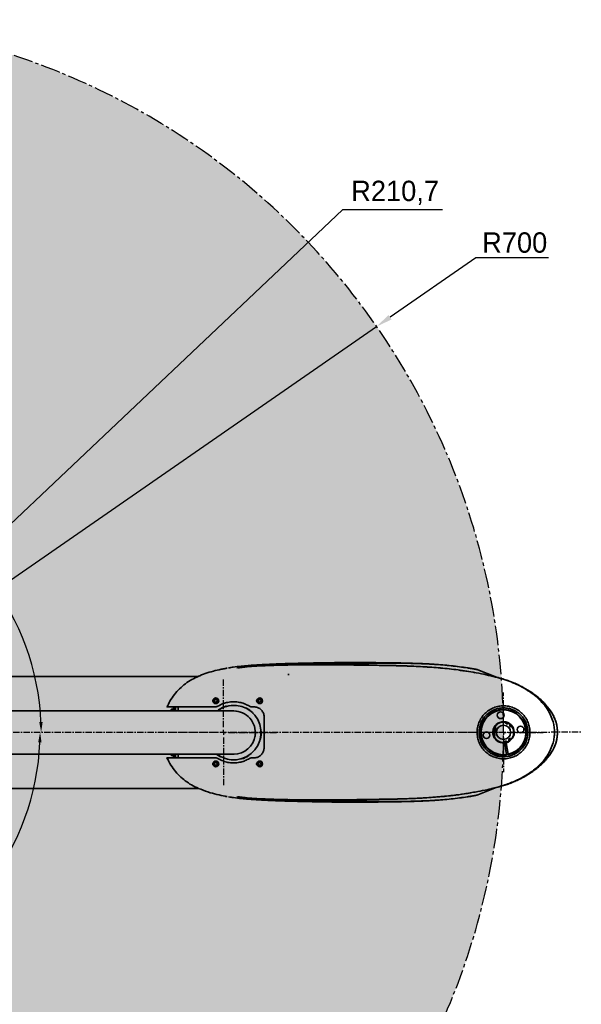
# Model space of a CAD drawing. Header units: millimetres. Extents: x -16 to 4241, y 0 to 4344.
# Tile 12 of 23: x 1667 to 2219, y 1539 to 2506. Entities that reach past the tile are written whole.
import ezdxf

# ---------------------------------------------------------------- set-up
doc = ezdxf.new("R2010")
doc.units = ezdxf.units.MM
doc.header["$PDSIZE"] = -1
doc.linetypes.add('CENTER', pattern=[10.16, 6.35, -1.27, 1.27, -1.27])
doc.linetypes.add('CENTER2', pattern=[28.575, 19.05, -3.175, 3.175, -3.175])
doc.layers.add('中心线层', color=4, linetype='CENTER')
doc.dimstyles.new('1比1', dxfattribs={"dimscale": 8, "dimtxt": 2.5, "dimasz": 2, "dimexe": 1.5, "dimexo": 0.625, "dimtad": 1, "dimtoh": 1, "dimdec": 1, "dimtxsty": 'Standard', "dimcen": 2.5, "dimclrd": 1, "dimclre": 1, "dimadec": 0, "dimazin": 0, "dimtfac": 1, "dimtdec": 1, "dimtmove": 0, "dimatfit": 3, "dimfxl": 1, "dimarcsym": 0})
doc.dimstyles.new('1比2 放大', dxfattribs={"dimscale": 5, "dimtxt": 2.5, "dimasz": 2, "dimexe": 1.5, "dimexo": 0.625, "dimtad": 1, "dimtoh": 1, "dimdec": 1, "dimlfac": 0.5, "dimtxsty": 'Standard', "dimcen": 2.5, "dimclrd": 1, "dimclre": 1, "dimadec": 0, "dimazin": 0, "dimtfac": 1, "dimtdec": 1, "dimtmove": 0, "dimatfit": 3, "dimfxl": 1, "dimarcsym": 0})

# ---------------------------------------------------------------- blocks, each defined once
blk = doc.blocks.new('SW_CENTERMARKSYMBOL_1')
at = {"layer": '中心线层', "color": 0}
for p, q in [((0, 5), (0, 52.5)), ((-5, 0), (-52.5, 0)), ((0, 0), (-2.5, 0)), ((0, 0), (0, 2.5)), ((0, 0), (0, -2.5)), ((0, 0), (2.5, 0)), ((5, 0), (52.5, 0)), ((0, -5), (0, -52.5))]:
    blk.add_line(p, q, dxfattribs=at)
blk = doc.blocks.new('SW_CENTERMARKSYMBOL_2')
at = {"layer": '中心线层', "color": 0}
for p, q in [((0, 5), (0, 39)), ((-5, 0), (-39, 0)), ((0, 0), (-2.5, 0)), ((0, 0), (0, 2.5)), ((0, 0), (0, -2.5)), ((0, 0), (2.5, 0)), ((5, 0), (39, 0)), ((0, -5), (0, -39))]:
    blk.add_line(p, q, dxfattribs=at)
blk = doc.blocks.new('*D145')
at = {"color": 1, "lineweight": -2, "transparency": 16777216}
blk.add_arc((1442.47, 1805.95), 137.56, 4.19238, 110.83394, dxfattribs=at)
at = {"color": 1, "transparency": 16777216}
for points in [[(1394.19, 1932.98), (1392.89, 1936.05), (1384.33, 1930.62)], [(1581.32, 1816.07), (1577.99, 1815.95), (1580.03, 1806.02)]]:
    blk.add_solid(points, dxfattribs=at)
at = {"layer": 'Defpoints', "color": 0, "transparency": 16777216}
for p in [(1262.85, 2191.14), (1550.34, 1891.31), (1442.46, 1805.96), (1447.46, 1805.96), (2218.83, 1806.31)]:
    blk.add_point(p, dxfattribs=at)
at = {"color": 0, "transparency": 16777216, "insert": (1521.38, 1929.9), "char_height": 12.5, "attachment_point": 5, "rotation": 327.51316}
blk.add_mtext('115°', dxfattribs=at)
blk = doc.blocks.new('*D146')
at = {"color": 1, "lineweight": -2, "transparency": 16777216}
blk.add_arc((1442.46, 1805.95), 136.53, 249.1974, 355.82893, dxfattribs=at)
at = {"color": 1, "transparency": 16777216}
for points in [[(1576.97, 1796.08), (1580.3, 1795.96), (1579, 1806.02)], [(1393.32, 1676.78), (1394.62, 1679.86), (1384.76, 1682.21)]]:
    blk.add_solid(points, dxfattribs=at)
at = {"layer": 'Defpoints', "color": 0, "transparency": 16777216}
for p in [(1442.46, 1805.96), (1447.46, 1805.96), (2218.83, 1806.31), (1473.97, 1673.1), (1262.85, 1420.77)]:
    blk.add_point(p, dxfattribs=at)
at = {"color": 0, "transparency": 16777216, "insert": (1510.81, 1698.72), "char_height": 12.5, "attachment_point": 5, "rotation": 32.51316}
blk.add_mtext('115°', dxfattribs=at)
blk = doc.blocks.new('*D147')
at = {"color": 1, "lineweight": -2, "transparency": 16777216}
blk.add_arc((1442.47, 1805.95), 245.99, 2.35564, 142.67068, dxfattribs=at)
at = {"color": 1, "transparency": 16777216}
for points in [[(1248.21, 1954.14), (1245.52, 1956.11), (1240.96, 1947.05)], [(1689.92, 1816.1), (1686.59, 1816.03), (1688.46, 1806.07)]]:
    blk.add_solid(points, dxfattribs=at)
at = {"layer": 'Defpoints', "color": 0, "transparency": 16777216}
for p in [(1094.32, 2049.73), (1605.95, 1989.77), (1442.46, 1805.96), (1447.46, 1805.96), (2218.83, 1806.31)]:
    blk.add_point(p, dxfattribs=at)
at = {"color": 0, "transparency": 16777216, "insert": (1519.2, 2049.52), "char_height": 12.5, "attachment_point": 5, "rotation": 342.51316}
blk.add_mtext('145°', dxfattribs=at)
blk = doc.blocks.new('*D148')
at = {"color": 1, "lineweight": -2, "transparency": 16777216}
blk.add_arc((1442.46, 1805.95), 244.96, 217.33919, 357.68713, dxfattribs=at)
at = {"color": 1, "transparency": 16777216}
for points in [[(1685.55, 1796.1), (1688.88, 1796.03), (1687.42, 1806.07)], [(1246.36, 1656.4), (1249.05, 1658.36), (1241.8, 1665.45)]]:
    blk.add_solid(points, dxfattribs=at)
at = {"layer": 'Defpoints', "color": 0, "transparency": 16777216}
for p in [(1442.46, 1805.96), (1447.46, 1805.96), (2218.83, 1806.31), (1094.32, 1562.19), (1414.06, 1562.65)]:
    blk.add_point(p, dxfattribs=at)
at = {"color": 0, "transparency": 16777216, "insert": (1513.35, 1581.29), "char_height": 12.5, "attachment_point": 5, "rotation": 17.51316}
blk.add_mtext('145°', dxfattribs=at)
blk = doc.blocks.new('*D149')
at = {"color": 1, "lineweight": -2, "transparency": 16777216}
for p, q in [((2115.12, 2271.94), (2031.03, 2213.69)), ((2186.78, 2271.94), (2115.12, 2271.94)), ((1442.46, 1805.96), (2017.88, 2204.58))]:
    blk.add_line(p, q, dxfattribs=at)
at = {"color": 1, "transparency": 16777216}
blk.add_solid([(2029.51, 2215.88), (2032.55, 2211.5), (2017.88, 2204.58)], dxfattribs=at)
at = {"layer": 'Defpoints', "color": 0, "transparency": 16777216}
for p in [(2017.88, 2204.58), (1442.46, 1805.96)]:
    blk.add_point(p, dxfattribs=at)
at = {"color": 0, "transparency": 16777216, "insert": (2153.45, 2286.94), "char_height": 20, "attachment_point": 5}
blk.add_mtext('R700', dxfattribs=at)
blk = doc.blocks.new('*D150')
at = {"color": 1, "lineweight": -2, "transparency": 16777216}
for p, q in [((1984.35, 2319.28), (1607.05, 1961.87)), ((2082.68, 2319.28), (1984.35, 2319.28)), ((1442.46, 1805.96), (1595.44, 1950.87))]:
    blk.add_line(p, q, dxfattribs=at)
at = {"color": 1, "transparency": 16777216}
blk.add_solid([(1605.22, 1963.81), (1608.89, 1959.93), (1595.44, 1950.87)], dxfattribs=at)
at = {"layer": 'Defpoints', "color": 0, "transparency": 16777216}
for p in [(1595.44, 1950.87), (1442.46, 1805.96)]:
    blk.add_point(p, dxfattribs=at)
at = {"color": 0, "transparency": 16777216, "insert": (2036.01, 2335.94), "char_height": 20, "attachment_point": 5}
blk.add_mtext('R210,7', dxfattribs=at)

msp = doc.modelspace()

# ---------------------------------------------------------------- hatches: boundary and pattern name
at = {"transparency": 33554457}
h = msp.add_hatch(color=7, dxfattribs=at)
h.dxf.hatch_style = 1
h.paths.add_polyline_path([(869.06, 2207.46, 0.45272), (967.04, 1805.96, 0.45272), (869.06, 1404.45, 3.171595)])
h.paths.add_polyline_path([(1263.04, 1695.46, -0.193432), (1162.56, 1805.71, -0.193443), (1262.85, 1916.14, -3.536698)], flags=16)

# ---------------------------------------------------------------- linework, layer by layer
at = {"color": 7, "linetype": 'Continuous', "lineweight": 35}
for p, q in [((1984.79, 1873.42), (1985.25, 1873.41)), ((1985.45, 1873.41), (1984.99, 1873.42)), ((2040.11, 1871.34), (2040.74, 1871.29)), ((2112.86, 1868.33), (2112.42, 1868.41)), ((2135.41, 1860.15), (2117.19, 1867.41)), ((1377.96, 1860.96), (1842.85, 1860.96)), ((1931.37, 1862.28), (1931.37, 1863.31)), ((2132.41, 1860.89), (2132.65, 1860.85)), ((1858.68, 1837.34), (1859.7, 1838.35)), ((1859.7, 1838.35), (1861.09, 1837.97)), ((1861.09, 1837.97), (1861.46, 1836.57)), ((1901.63, 1836.8), (1902.22, 1838.12)), ((1902.22, 1838.12), (1903.65, 1838.28)), ((1903.65, 1838.28), (1904.5, 1837.11)), ((1812.7, 1832.39), (1814.11, 1835.03)), ((1816.51, 1828.69), (1816.21, 1828.4)), ((1819.22, 1828.71), (1816.53, 1828.71)), ((1818.26, 1828.71), (1818.26, 1830.71)), ((1818.44, 1830.71), (1818.28, 1830.71)), ((1818.46, 1830.96), (1818.44, 1830.71)), ((1818.99, 1828.71), (1818.99, 1829.96)), ((1819.67, 1828.71), (1819.22, 1828.71)), ((1820.38, 1829.96), (1820.38, 1826.96)), ((1822.87, 1829.96), (1822.87, 1826.96)), ((1859.44, 1830.96), (1840.95, 1830.96)), ((1859.04, 1835.94), (1858.68, 1837.34)), ((1860.43, 1835.56), (1859.04, 1835.94)), ((1861.46, 1836.57), (1860.43, 1835.56)), ((1862.76, 1827.99), (1863.16, 1828.54)), ((1869.84, 1831.58), (1870.52, 1831.51)), ((1889.46, 1829.66), (1890.14, 1829.6)), ((1897.46, 1830.96), (1895.49, 1830.96)), ((1902.48, 1835.64), (1901.63, 1836.8)), ((1903.92, 1835.79), (1902.48, 1835.64)), ((1904.5, 1837.11), (1903.92, 1835.79)), ((1816.15, 1827.07), (1816.28, 1827.31)), ((1816.29, 1827.07), (1816.15, 1827.07)), ((1816.28, 1827.31), (1816.3, 1826.96)), ((1880.15, 1826.7), (1877.56, 1826.96)), ((1896.11, 1825.33), (1896.39, 1824.71)), ((1907.46, 1805.96), (1907.46, 1820.96)), ((1903.83, 1799.46), (1903.44, 1798.91)), ((1904.26, 1807.38), (1904.54, 1806.76)), ((1907.46, 1790.96), (1907.46, 1805.96)), ((1907.46, 1805.96), (1907.46, 1805.96)), ((2132.48, 1806.51), (2134.28, 1806.41)), ((2132.57, 1807.43), (2132.73, 1807.46)), ((2143.38, 1796), (2142.84, 1795.96)), ((2143.47, 1795.5), (2143.38, 1796)), ((2143.47, 1795.5), (2145.38, 1784.15)), ((2145.03, 1795.26), (2143.55, 1795.01)), ((2145.2, 1794.25), (2143.72, 1794)), ((2146.13, 1796.65), (2144.86, 1796.25)), ((2144.86, 1796.25), (2144.94, 1795.75)), ((2146.86, 1784.4), (2144.94, 1795.75)), ((1812.84, 1779.43), (1812.02, 1780.96)), ((1816.21, 1783.51), (1816.51, 1783.22)), ((1816.53, 1783.21), (1819.22, 1783.21)), ((1818.26, 1781.21), (1818.26, 1783.21)), ((1818.28, 1781.21), (1818.26, 1781.21)), ((1818.28, 1781.21), (1818.44, 1781.21)), ((1818.44, 1781.21), (1818.46, 1780.96)), ((1818.99, 1781.96), (1818.99, 1783.21)), ((1819.22, 1783.21), (1819.67, 1783.21)), ((1819.87, 1784.44), (1819.87, 1784.49)), ((1820.38, 1784.46), (1820.38, 1781.96)), ((1822.87, 1784.46), (1822.87, 1781.96)), ((1865.67, 1781.75), (1864.99, 1781.81)), ((1877.56, 1784.46), (1877.97, 1784.49)), ((1885.29, 1779.83), (1884.61, 1779.9)), ((1892.37, 1783.42), (1891.97, 1782.87)), ((2131.59, 1786.26), (2131.9, 1784.4)), ((2131.9, 1784.4), (2132.48, 1783.99)), ((2132.14, 1785.96), (2132.48, 1783.99)), ((2132.48, 1783.99), (2135.62, 1784.52)), ((2144.72, 1788.08), (2146.2, 1788.33)), ((2145.46, 1783.66), (2145.38, 1784.15)), ((2146.86, 1784.4), (2146.94, 1783.91)), ((1858.68, 1774.57), (1859.04, 1775.97)), ((1859.7, 1773.56), (1858.68, 1774.57)), ((1859.04, 1775.97), (1860.43, 1776.35)), ((1861.09, 1773.94), (1859.7, 1773.56)), ((1860.43, 1776.35), (1861.46, 1775.34)), ((1861.46, 1775.34), (1861.09, 1773.94)), ((1901.63, 1775.11), (1902.48, 1776.28)), ((1902.22, 1773.79), (1901.63, 1775.11)), ((1903.65, 1773.64), (1902.22, 1773.79)), ((1902.48, 1776.28), (1903.92, 1776.12)), ((1904.5, 1774.8), (1903.65, 1773.64)), ((1903.92, 1776.12), (1904.5, 1774.8)), ((1842.68, 1750.96), (1377.96, 1750.96)), ((2117.19, 1744.5), (2135.38, 1751.75)), ((2132.43, 1751.03), (2132.65, 1751.07)), ((1985.24, 1738.5), (1984.79, 1738.5)), ((1984.97, 1738.49), (1985.42, 1738.5))]:
    msp.add_line(p, q, dxfattribs=at)
at = {"color": 7, "linetype": 'Continuous', "lineweight": 35, "flags": 128}
for points in [[(1816.43, 1826.97), (1816.41, 1827.26), (1816.36, 1827.95), (1816.28, 1828.34), (1816.2, 1828.37), (1816.12, 1828.03), (1816.06, 1827.37), (1816.04, 1826.97)], [(1816.51, 1828.69), (1816.51, 1828.7), (1816.6, 1828.59), (1816.68, 1828.12), (1816.74, 1827.36), (1816.76, 1826.96)], [(1819.92, 1826.98), (1819.9, 1827.16), (1819.87, 1827.43)], [(2144.86, 1796.25), (2143.41, 1796), (2143.38, 1796)], [(1816.07, 1784.45), (1816.12, 1783.88), (1816.2, 1783.54), (1816.28, 1783.57), (1816.36, 1783.96), (1816.4, 1784.42)]]:
    msp.add_lwpolyline(points, dxfattribs=at)
at = {"color": 7, "linetype": 'Continuous', "lineweight": 35}
for centre, radius in [((1860.07, 1836.96), 2.75), ((1860.07, 1836.96), 2.45), ((1903.07, 1836.96), 2.75), ((1903.07, 1836.96), 2.45), ((2139.64, 1822.72), 3.3), ((2142.46, 1805.96), 7), ((2159.23, 1808.78), 3.3), ((2125.7, 1803.13), 3.3), ((1860.07, 1774.96), 2.75), ((1860.07, 1774.96), 2.45), ((1903.07, 1774.96), 2.75), ((1903.07, 1774.96), 2.45)]:
    msp.add_circle(centre, radius, dxfattribs=at)
at = {"color": 3, "linetype": 'CENTER2'}
msp.add_arc((1442.46, 1805.96), 700, 215, 145, dxfattribs=at)
at = {"color": 7, "linetype": 'Continuous', "lineweight": 35}
for centre, radius, start, end in [((1816.05, 1830.2), 2.94, 355.16619, 14.79594), ((1814.5, 1827.21), 4.95, 357.06759, 17.51054), ((1815.95, 1827.4), 3.52, 353.00274, 21.6642), ((1816.4, 1827.4), 3.52, 353.00274, 21.6642), ((1823.32, 1830.2), 2.94, 165.20406, 184.83381), ((1825.81, 1830.2), 2.94, 165.20406, 184.83381), ((1877.56, 1805.71), 26.75, 84.43703, 126.90541), ((1877.56, 1805.71), 27, 106.62864, 122.24543), ((1877.56, 1805.71), 26.75, 264.43703, 84.43703), ((1877.56, 1805.71), 27, 46.62864, 62.24543), ((2142.46, 1805.96), 22.5, 281.47903, 277.6586), ((2142.46, 1805.96), 22, 281.52246, 277.61517), ((1877.56, 1805.71), 21.25, 352.26799, 90.58336), ((2142.46, 1805.96), 10.5, 283.66486, 275.47277), ((2142.46, 1805.96), 10, 144.44497, 176.84497), ((2142.46, 1805.96), 10, 81.52511, 144.44497), ((2142.46, 1805.96), 10, 62.1649, 81.52511), ((2145.74, 1815.93), 1.8, 182.75361, 320.9364), ((2142.46, 1805.96), 10, 51.52504, 62.1649), ((2150.29, 1812.96), 1.8, 152.75354, 290.93633), ((2142.46, 1805.96), 10, 32.16483, 51.52504), ((2142.46, 1805.96), 10, 321.52512, 32.16483), ((1877.56, 1805.71), 21.25, 269.73988, 352.26799), ((1877.56, 1805.71), 27, 346.62864, 2.24543), ((2142.46, 1805.96), 10, 176.84497, 182.1649), ((2142.46, 1805.96), 10, 182.1649, 201.52511), ((2132.19, 1803.8), 1.8, 302.75361, 80.9364), ((2142.46, 1805.96), 10, 201.52511, 272.16483), ((2149.47, 1798.13), 1.8, 62.75361, 200.9364), ((2142.46, 1805.96), 10, 302.1649, 321.52512), ((2144.62, 1795.68), 1.8, 32.75354, 170.93633), ((2142.46, 1805.96), 10, 291.52505, 302.1649), ((1814.57, 1784.2), 2.17, 333.10203, 6.47773), ((1816.05, 1781.71), 2.94, 345.20406, 4.83381), ((1816.67, 1784.25), 2.75, 337.65284, 3.98233), ((1816.82, 1784.22), 2.61, 337.02574, 4.43118), ((1817.27, 1784.22), 2.61, 337.02574, 4.43118), ((1823.32, 1781.71), 2.94, 175.16619, 194.79594), ((1825.81, 1781.71), 2.94, 175.16619, 194.79594), ((1877.56, 1805.71), 27, 232.26392, 242.24543), ((1877.56, 1805.71), 26.75, 233.06482, 264.43703), ((1877.56, 1805.71), 27, 286.62864, 302.24543), ((2107.19, 1742.75), 0.122, 276.48627, 319.44598)]:
    msp.add_arc(centre, radius, start, end, dxfattribs=at)
for points, knots in [([(1869.2, 1868.62), (1867.89, 1868.39), (1863.98, 1867.7), (1857.37, 1866.1), (1849.78, 1863.89), (1844.94, 1861.84), (1842.7, 1860.9)], [0, 0, 0, 0, 0.14418, 0.42998, 0.736856, 1, 1, 1, 1]), ([(1871.09, 1869.09), (1870.83, 1869.05), (1870.05, 1868.94), (1869.53, 1868.76), (1869.19, 1868.63)], [0, 0, 0, 0, 0.340805, 1, 1, 1, 1]), ([(2074.33, 1872.79), (2072.88, 1872.88), (2070.16, 1873.05), (2066.55, 1873.24), (2063.7, 1873.38), (2061.38, 1873.48), (2059.06, 1873.58), (2056.29, 1873.68), (2052.88, 1873.8), (2048.85, 1873.92), (2044.17, 1874.04), (2039.12, 1874.14), (2033.97, 1874.22), (2029.01, 1874.28), (2024.21, 1874.34), (2019.83, 1874.38), (2016.02, 1874.41), (2012.98, 1874.43), (2010.38, 1874.45), (2007.64, 1874.46), (2004.41, 1874.48), (2000.17, 1874.49), (1994.79, 1874.49), (1988.14, 1874.48), (1980.55, 1874.44), (1972.02, 1874.36), (1962.84, 1874.23), (1953.66, 1874.06), (1945.1, 1873.88), (1937.52, 1873.69), (1931.35, 1873.52), (1926.44, 1873.36), (1922.67, 1873.22), (1919.45, 1873.1), (1916.8, 1872.99), (1914.57, 1872.89), (1912.53, 1872.8), (1909.98, 1872.68), (1906.69, 1872.52), (1902.5, 1872.3), (1897.41, 1872), (1891.42, 1871.57), (1884.55, 1870.94), (1878.13, 1870.24), (1874.03, 1869.55), (1872.51, 1869.29)], [0, 0, 0, 0, 0.020886, 0.039043, 0.051968, 0.061891, 0.072442, 0.086194, 0.103173, 0.123399, 0.14681, 0.173767, 0.200163, 0.226041, 0.251442, 0.276276, 0.297508, 0.313036, 0.324794, 0.337912, 0.353647, 0.372064, 0.399443, 0.431277, 0.467596, 0.50841, 0.553716, 0.599225, 0.64019, 0.676475, 0.708105, 0.728981, 0.747214, 0.762834, 0.775891, 0.786471, 0.79663, 0.808898, 0.825658, 0.846906, 0.872635, 0.902839, 0.937522, 0.976715, 1, 1, 1, 1]), ([(1880.44, 1869.29), (1885.51, 1869.88), (1895.66, 1871.05), (1910.96, 1871.76), (1926.25, 1872.27), (1936.45, 1872.49), (1941.55, 1872.6)], [0, 0, 0, 0, 0.250036, 0.500041, 0.750026, 1, 1, 1, 1]), ([(2022.47, 1871.72), (2017.15, 1871.8), (2008.28, 1871.94), (1995.6, 1872.1), (1984.65, 1872.21), (1962.96, 1872.34), (1944.91, 1872.27), (1926.88, 1871.96), (1919.54, 1871.82), (1908.48, 1871.45), (1898.1, 1870.91), (1889.67, 1870.22), (1884.97, 1869.68), (1882.66, 1869.39), (1882.07, 1869.31), (1881.49, 1869.24)], [0, 0, 0, 0, 0.116172, 0.193828, 0.271547, 0.349236, 0.653206, 0.653255, 0.730886, 0.808511, 0.887399, 0.950885, 0.987463, 0.987576, 1, 1, 1, 1]), ([(1881.49, 1869.24), (1881.54, 1869.24), (1882.12, 1869.32), (1882.71, 1869.4), (1883.24, 1869.46), (1883.24, 1869.46)], [0, 0, 0, 0, 0.088979, 0.999374, 1, 1, 1, 1]), ([(1941.55, 1872.6), (1950.78, 1872.79), (1962.76, 1873.05), (1977.49, 1873.31), (1985.73, 1873.43), (1993.95, 1873.55), (2002.1, 1873.66), (2010.14, 1873.76), (2015.39, 1873.81), (2018.02, 1873.84)], [0, 0, 0, 0, 0.358866, 0.465647, 0.57241, 0.679576, 0.786723, 0.893187, 1, 1, 1, 1]), ([(2018.07, 1873.81), (2015.45, 1873.78), (2010.19, 1873.73), (2002.15, 1873.63), (1994.01, 1873.53), (1985.8, 1873.42), (1977.54, 1873.3), (1962.78, 1873.04), (1950.79, 1872.79), (1941.55, 1872.6)], [0, 0, 0, 0, 0.106542, 0.21339, 0.32002, 0.426668, 0.533963, 0.641275, 1, 1, 1, 1]), ([(2018.02, 1873.84), (2025.68, 1873.89), (2039.05, 1873.98), (2057.86, 1873.65), (2074.55, 1872.87), (2091.06, 1871.54), (2101.82, 1870.04), (2107.2, 1869.28)], [0, 0, 0, 0, 0.250377, 0.436833, 0.623601, 0.811561, 1, 1, 1, 1]), ([(2107.28, 1869.24), (2101.91, 1869.99), (2091.15, 1871.5), (2074.65, 1872.83), (2057.93, 1873.61), (2039.12, 1873.95), (2025.73, 1873.86), (2018.07, 1873.81)], [0, 0, 0, 0, 0.187949, 0.376402, 0.562851, 0.749636, 1, 1, 1, 1]), ([(2022.43, 1871.75), (2030.16, 1871.6), (2043.86, 1871.35), (2063.22, 1870.53), (2080.65, 1869.28), (2097.88, 1867.43), (2109.09, 1865.52), (2114.71, 1864.57)], [0, 0, 0, 0, 0.244132, 0.432176, 0.620529, 0.809996, 1, 1, 1, 1]), ([(2102.63, 1866.47), (2101.06, 1866.73), (2093.86, 1867.91), (2080.72, 1869.21), (2063.29, 1870.5), (2043.91, 1871.31), (2030.2, 1871.57), (2022.47, 1871.72)], [0, 0, 0, 0, 0.061429, 0.281462, 0.499187, 0.71731, 1, 1, 1, 1]), ([(2077.49, 1872.57), (2076.61, 1872.63), (2075.64, 1872.71), (2074.66, 1872.77), (2074.57, 1872.77)], [0, 0, 0, 0, 0.9007802, 1, 1, 1, 1]), ([(2107.2, 1869.28), (2107.87, 1869.18), (2109.2, 1868.97), (2110.47, 1868.75), (2111.11, 1868.64)], [0, 0, 0, 0, 0.499514, 1, 1, 1, 1]), ([(2111.2, 1868.6), (2110.56, 1868.71), (2109.29, 1868.93), (2107.95, 1869.14), (2107.28, 1869.24)], [0, 0, 0, 0, 0.501184, 1, 1, 1, 1]), ([(2111.11, 1868.64), (2111.33, 1868.61), (2111.77, 1868.53), (2112.2, 1868.45), (2112.41, 1868.41)], [0, 0, 0, 0, 0.4997684, 1, 1, 1, 1]), ([(2117.24, 1867.38), (2117.22, 1867.39), (2117.06, 1867.46), (2116.04, 1867.7), (2114.43, 1868.03), (2113.15, 1868.26), (2112.51, 1868.37)], [0, 0, 0, 0, 0.048195, 0.377731, 0.684968, 1, 1, 1, 1]), ([(2117.24, 1867.39), (2117.13, 1867.42), (2116.86, 1867.51), (2116.13, 1867.68), (2115.05, 1867.91), (2113.94, 1868.13), (2113.15, 1868.28), (2112.86, 1868.33)], [0, 0, 0, 0, 0.1352723, 0.3573809, 0.583695, 0.8494071, 1, 1, 1, 1]), ([(1842.92, 1861.06), (1840.71, 1860.02), (1836.24, 1857.92), (1830.13, 1853.83), (1824.4, 1848.98), (1819.22, 1843.2), (1814.98, 1837.16), (1812.96, 1832.85), (1812.06, 1830.94)], [0, 0, 0, 0, 0.174055, 0.351517, 0.525638, 0.696531, 0.864955, 1, 1, 1, 1]), ([(1842.68, 1860.94), (1842.74, 1860.99), (1842.81, 1861.04), (1842.9, 1861.06), (1842.92, 1861.07)], [0, 0, 0, 0, 0.8074275, 1, 1, 1, 1]), ([(2132.41, 1860.89), (2129.37, 1861.6), (2122.91, 1863.1), (2113.13, 1864.9), (2106.24, 1866.06), (2102.8, 1866.53), (2102.64, 1866.55)], [0, 0, 0, 0, 0.308612, 0.656133, 0.984192, 1, 1, 1, 1]), ([(2130.69, 1861.17), (2133.28, 1860.55), (2138.46, 1859.31), (2146.1, 1856.9), (2153.61, 1853.97), (2160.91, 1850.41), (2167.92, 1846.18), (2173.74, 1841.78), (2178.42, 1837.45), (2182.09, 1833.41), (2185.64, 1828.63), (2188.82, 1823), (2191.08, 1816.98), (2192.32, 1811.24), (2192.46, 1807.72), (2192.53, 1805.96)], [0, 0, 0, 0, 0.091843, 0.183733, 0.2755, 0.368309, 0.461257, 0.55392, 0.614452, 0.675081, 0.735535, 0.811149, 0.886672, 0.943344, 1, 1, 1, 1]), ([(2188.88, 1826.63), (2188.24, 1827.56), (2187.04, 1829.3), (2185.02, 1831.81), (2183.18, 1833.9), (2181.38, 1835.77), (2179.72, 1837.39), (2177.66, 1839.28), (2175, 1841.53), (2171.25, 1844.36), (2167.09, 1847.13), (2162.59, 1849.76), (2158.43, 1851.91), (2155.2, 1853.41), (2152.18, 1854.71), (2148.73, 1856.08), (2144.23, 1857.67), (2138.75, 1859.36), (2134.74, 1860.34), (2132.65, 1860.85)], [0, 0, 0, 0, 0.074748, 0.14035, 0.191415, 0.228349, 0.259866, 0.291963, 0.359308, 0.434695, 0.514081, 0.589045, 0.655124, 0.710225, 0.744493, 0.791093, 0.850229, 0.922266, 1, 1, 1, 1]), ([(1857.77, 1838.38), (1857.71, 1838.35), (1857.49, 1838.23), (1857.2, 1837.87), (1856.97, 1837.34), (1856.94, 1836.76), (1857.11, 1836.21), (1857.37, 1835.8), (1857.61, 1835.65), (1857.68, 1835.6)], [0, 0, 0, 0, 0.058099, 0.230385, 0.402789, 0.57545, 0.748385, 0.921487, 1, 1, 1, 1]), ([(1900.78, 1838.38), (1900.72, 1838.35), (1900.49, 1838.23), (1900.2, 1837.87), (1899.97, 1837.34), (1899.94, 1836.75), (1900.11, 1836.2), (1900.38, 1835.78), (1900.63, 1835.63), (1900.72, 1835.57)], [0, 0, 0, 0, 0.059024, 0.22866, 0.398452, 0.568406, 0.738452, 0.908486, 1, 1, 1, 1]), ([(1825.38, 1830.96), (1824.31, 1830.96), (1822.17, 1830.96), (1819.58, 1830.96), (1817.42, 1830.96), (1815.3, 1830.96), (1813.55, 1830.96), (1812.43, 1830.96), (1812, 1830.96), (1812.02, 1830.96), (1812.03, 1830.96)], [0, 0, 0, 0, 0.100906, 0.201817, 0.303484, 0.405156, 0.574539, 0.744331, 0.911702, 1, 1, 1, 1]), ([(1812.7, 1832.39), (1812.65, 1832.29), (1812.59, 1832.17), (1812.6, 1832.04), (1812.6, 1832.02)], [0, 0, 0, 0, 0.864539, 1, 1, 1, 1]), ([(1825.81, 1830.96), (1825.72, 1830.96), (1825.53, 1830.96), (1825.43, 1830.96), (1825.38, 1830.96)], [0, 0, 0, 0, 0.492794, 1, 1, 1, 1]), ([(1825.81, 1830.96), (1828.23, 1830.96), (1833.07, 1830.96), (1837.94, 1830.96), (1840.37, 1830.96)], [0, 0, 0, 0, 0.499861, 1, 1, 1, 1]), ([(1840.95, 1830.96), (1840.81, 1830.96), (1840.61, 1830.96), (1840.43, 1830.96), (1840.37, 1830.96)], [0, 0, 0, 0, 0.6809238, 1, 1, 1, 1]), ([(1859.44, 1830.96), (1860, 1831), (1860.91, 1831.08), (1861.71, 1831.51), (1862.01, 1831.67)], [0, 0, 0, 0, 0.622102, 1, 1, 1, 1]), ([(1862.01, 1831.67), (1863.19, 1832.32), (1865.54, 1833.61), (1869.69, 1835.04), (1874.33, 1835.93), (1879.41, 1836.04), (1884.42, 1835.27), (1888.99, 1833.82), (1891.69, 1832.34), (1892.92, 1831.67)], [0, 0, 0, 0, 0.124047, 0.248094, 0.403868, 0.559643, 0.715406, 0.87117, 1, 1, 1, 1]), ([(1892.92, 1831.67), (1893.43, 1831.42), (1894.25, 1831.02), (1895.15, 1830.97), (1895.49, 1830.96)], [0, 0, 0, 0, 0.622495, 1, 1, 1, 1]), ([(1897.46, 1830.96), (1898.59, 1830.84), (1900.84, 1830.62), (1903.83, 1828.9), (1906.09, 1826.36), (1907.29, 1823.55), (1907.42, 1821.69), (1907.46, 1820.96)], [0, 0, 0, 0, 0.214597, 0.429191, 0.643866, 0.858635, 1, 1, 1, 1]), ([(2116.46, 1805.96), (2116.55, 1807.54), (2116.72, 1810.81), (2117.92, 1814.81), (2119.34, 1817.94), (2121.13, 1820.99), (2123.95, 1824.47), (2128.11, 1827.85), (2132.77, 1830.26), (2137.61, 1831.66), (2142.46, 1832.1), (2147.32, 1831.66), (2151.32, 1830.5), (2154.44, 1829.08), (2157.5, 1827.29), (2160.98, 1824.47), (2164.36, 1820.31), (2166.76, 1815.65), (2168.21, 1810.81), (2168.38, 1807.54), (2168.46, 1805.96)], [0, 0, 0, 0, 0.058248, 0.119986, 0.152182, 0.184373, 0.250041, 0.31571, 0.380014, 0.441752, 0.5, 0.558249, 0.619986, 0.652183, 0.684373, 0.750041, 0.81571, 0.880014, 0.941752, 1, 1, 1, 1]), ([(2187.61, 1828.42), (2188.65, 1826.92), (2190.87, 1823.73), (2193.34, 1818.32), (2195.14, 1812.3), (2195.36, 1808.1), (2195.48, 1805.96)], [0, 0, 0, 0, 0.226053, 0.480657, 0.735048, 1, 1, 1, 1]), ([(1843.2, 1826.96), (1839.99, 1826.96), (1833.77, 1826.96), (1824.08, 1826.96), (1814.57, 1826.96), (1805.29, 1826.96), (1796.29, 1826.96), (1787.64, 1826.96), (1779.37, 1826.96), (1771.2, 1826.96), (1763.19, 1826.96), (1755.43, 1826.96), (1748.31, 1826.96), (1741.59, 1826.96), (1734.99, 1826.96), (1728.22, 1826.96), (1719.43, 1826.96), (1708.45, 1826.96), (1695.13, 1826.96), (1681.22, 1826.96), (1666.76, 1826.96), (1651.8, 1826.96), (1636.56, 1826.96), (1621.28, 1826.96), (1606.19, 1826.96), (1591.4, 1826.96), (1576.93, 1826.96), (1562.85, 1826.96), (1549.2, 1826.96), (1536.03, 1826.96), (1523.43, 1826.96), (1511.6, 1826.96), (1500.69, 1826.96), (1490.79, 1826.96), (1481.85, 1826.96), (1473.84, 1826.96), (1468.04, 1826.96), (1463.88, 1826.96), (1460.92, 1826.96), (1457.69, 1826.96), (1454.21, 1826.96), (1450.28, 1826.96), (1446.11, 1826.96), (1442.54, 1826.96), (1440.05, 1826.96), (1438.45, 1826.96), (1438.19, 1826.96), (1438.06, 1826.96)], [0, 0, 0, 0, 0.027599, 0.05358, 0.078031, 0.101019, 0.122597, 0.142809, 0.161686, 0.179256, 0.197757, 0.214598, 0.229795, 0.243555, 0.257344, 0.271465, 0.285916, 0.312003, 0.339105, 0.367221, 0.396345, 0.42647, 0.457498, 0.488558, 0.519424, 0.550091, 0.580556, 0.610818, 0.640881, 0.670754, 0.700452, 0.729649, 0.757612, 0.784345, 0.809879, 0.834241, 0.857452, 0.866583, 0.876981, 0.888933, 0.902429, 0.917332, 0.937554, 0.95883, 0.973081, 0.986937, 1, 1, 1, 1]), ([(1877.56, 1826.96), (1877.48, 1826.96), (1877.33, 1826.96), (1876.14, 1826.96), (1874.42, 1826.96), (1871.97, 1826.96), (1869.07, 1826.96), (1865.73, 1826.96), (1862, 1826.96), (1857.87, 1826.96), (1853.32, 1826.96), (1848.42, 1826.96), (1844.96, 1826.96), (1843.2, 1826.96)], [0, 0, 0, 0, 0.057121, 0.104614, 0.160758, 0.230651, 0.319443, 0.4143, 0.521141, 0.635461, 0.753027, 0.874075, 1, 1, 1, 1]), ([(2188.84, 1826.6), (2189.18, 1826.11), (2190.51, 1824.22), (2192.32, 1820.66), (2194.12, 1815.92), (2195.26, 1810.99), (2195.41, 1807.63), (2195.48, 1805.96)], [0, 0, 0, 0, 0.0814561, 0.314944, 0.5414998, 0.7721122, 1, 1, 1, 1]), ([(2132.57, 1807.43), (2132.77, 1807.46), (2133.14, 1807.51), (2133.64, 1807.81), (2134, 1808.2), (2134.22, 1808.67), (2134.32, 1809.2), (2134.25, 1809.72), (2134.02, 1810.2), (2133.79, 1810.48), (2133.65, 1810.6), (2133.62, 1810.62)], [0, 0, 0, 0, 0.124707, 0.241221, 0.373487, 0.465338, 0.578609, 0.761325, 0.881937, 0.972671, 1, 1, 1, 1]), ([(2134.28, 1806.41), (2134.38, 1807.48), (2134.52, 1808.81), (2134.69, 1810.41), (2134.69, 1811.04), (2134.57, 1811.47), (2134.45, 1811.67), (2134.36, 1811.74), (2134.33, 1811.77)], [0, 0, 0, 0, 0.589254, 0.735039, 0.877996, 0.933176, 0.978241, 1, 1, 1, 1]), ([(1898.44, 1801.95), (1898.65, 1803.2), (1898.95, 1805.01), (1898.72, 1806.81), (1898.65, 1807.37)], [0, 0, 0, 0, 0.693337, 1, 1, 1, 1]), ([(2168.46, 1805.96), (2168.37, 1804.29), (2168.18, 1800.92), (2166.65, 1795.99), (2164.21, 1791.39), (2160.91, 1787.4), (2156.98, 1784.19), (2152.52, 1781.8), (2147.64, 1780.3), (2142.46, 1779.78), (2137.29, 1780.3), (2132.41, 1781.8), (2127.95, 1784.19), (2124.01, 1787.4), (2120.71, 1791.39), (2118.28, 1795.99), (2116.74, 1800.92), (2116.56, 1804.29), (2116.46, 1805.96)], [0, 0, 0, 0, 0.061038, 0.124088, 0.18798, 0.251448, 0.313275, 0.373749, 0.43625, 0.5, 0.56375, 0.626251, 0.686725, 0.748552, 0.81202, 0.875912, 0.938962, 1, 1, 1, 1]), ([(2131.88, 1784.53), (2130.94, 1784.99), (2128.6, 1786.15), (2125.4, 1788.9), (2122.37, 1792.53), (2120.16, 1796.71), (2118.73, 1801.24), (2118.55, 1804.38), (2118.46, 1805.96)], [0, 0, 0, 0, 0.116955, 0.293564, 0.470173, 0.646782, 0.823391, 1, 1, 1, 1]), ([(2192.53, 1805.96), (2192.46, 1804.21), (2192.32, 1800.69), (2191.09, 1794.98), (2188.85, 1788.95), (2185.21, 1782.53), (2180.39, 1776.38), (2174.99, 1771.19), (2169.63, 1767.01), (2164.51, 1763.63), (2159.14, 1760.63), (2153.61, 1758), (2148.01, 1755.73), (2140.43, 1753.1), (2134.59, 1751.69), (2130.69, 1750.74)], [0, 0, 0, 0, 0.056035, 0.113297, 0.187802, 0.264434, 0.354234, 0.445954, 0.514831, 0.583727, 0.654085, 0.724452, 0.793028, 0.861609, 1, 1, 1, 1]), ([(2166.46, 1805.96), (2166.37, 1804.38), (2166.2, 1801.24), (2164.77, 1796.71), (2162.55, 1792.54), (2159.54, 1788.88), (2155.88, 1785.87), (2151.71, 1783.64), (2147.18, 1782.27), (2142.46, 1781.79), (2137.78, 1782.32), (2134.49, 1783.11), (2132.95, 1783.95), (2132.79, 1784.04)], [0, 0, 0, 0, 0.098839, 0.197678, 0.296517, 0.395357, 0.494196, 0.593035, 0.691874, 0.790713, 0.889552, 0.988392, 1, 1, 1, 1]), ([(2195.48, 1805.96), (2195.37, 1803.93), (2195.15, 1799.88), (2193.49, 1794), (2191.06, 1788.55), (2188.86, 1785.32), (2187.79, 1783.75)], [0, 0, 0, 0, 0.254493, 0.509116, 0.762184, 1, 1, 1, 1]), ([(2195.48, 1805.96), (2195.41, 1804.29), (2195.26, 1800.92), (2194.24, 1796.56), (2192.96, 1792.86), (2191.56, 1789.79), (2190.19, 1787.23), (2189.17, 1785.78), (2188.81, 1785.27)], [0, 0, 0, 0, 0.227001, 0.456708, 0.606646, 0.75908, 0.915131, 1, 1, 1, 1]), ([(1907.46, 1790.96), (1907.35, 1789.83), (1907.13, 1787.58), (1905.41, 1784.58), (1902.87, 1782.32), (1900.06, 1781.13), (1898.2, 1781), (1897.46, 1780.96)], [0, 0, 0, 0, 0.214758, 0.429515, 0.644303, 0.859052, 1, 1, 1, 1]), ([(1438.06, 1784.46), (1438.19, 1784.46), (1438.44, 1784.46), (1439.96, 1784.46), (1442.09, 1784.46), (1444.81, 1784.46), (1447.86, 1784.46), (1450.76, 1784.46), (1453.41, 1784.46), (1455.94, 1784.46), (1458.52, 1784.46), (1462.48, 1784.46), (1468.11, 1784.46), (1475.8, 1784.46), (1484.28, 1784.46), (1493.55, 1784.46), (1503.57, 1784.46), (1514.31, 1784.46), (1525.76, 1784.46), (1537.91, 1784.46), (1550.75, 1784.46), (1564.23, 1784.46), (1578.18, 1784.46), (1592.39, 1784.46), (1606.61, 1784.46), (1620.74, 1784.46), (1634.74, 1784.46), (1647.65, 1784.46), (1659.46, 1784.46), (1670.17, 1784.46), (1680.69, 1784.46), (1691.08, 1784.46), (1701.06, 1784.46), (1710.9, 1784.46), (1720.8, 1784.46), (1731.3, 1784.46), (1742.37, 1784.46), (1753.96, 1784.46), (1765.39, 1784.46), (1776.59, 1784.46), (1787.5, 1784.46), (1798.59, 1784.46), (1809.82, 1784.46), (1821.1, 1784.46), (1832.4, 1784.46), (1839.54, 1784.46), (1843.2, 1784.46)], [0, 0, 0, 0, 0.012964, 0.026334, 0.039634, 0.055949, 0.070747, 0.083558, 0.094108, 0.103756, 0.113591, 0.123569, 0.147393, 0.171996, 0.197406, 0.223501, 0.25012, 0.277295, 0.305053, 0.333418, 0.362411, 0.392048, 0.422265, 0.452217, 0.481661, 0.510588, 0.53899, 0.566856, 0.588758, 0.610308, 0.631504, 0.652342, 0.673321, 0.692236, 0.712573, 0.734344, 0.757561, 0.782242, 0.808415, 0.832062, 0.856861, 0.882852, 0.910086, 0.938629, 0.968565, 1, 1, 1, 1]), ([(1812.01, 1780.96), (1812.01, 1780.96), (1811.98, 1780.96), (1812.21, 1780.96), (1812.81, 1780.96), (1813.9, 1780.96), (1815.57, 1780.96), (1817.96, 1780.96), (1821.09, 1780.96), (1823.95, 1780.96), (1825.38, 1780.96)], [0, 0, 0, 0, 0.054586, 0.187887, 0.321484, 0.45507, 0.590583, 0.726081, 0.863049, 1, 1, 1, 1]), ([(1812.06, 1780.98), (1812.97, 1779.04), (1815.01, 1774.71), (1819.25, 1768.68), (1824.3, 1763.04), (1829.94, 1758.23), (1836.09, 1754.08), (1840.62, 1751.93), (1842.91, 1750.84)], [0, 0, 0, 0, 0.134525, 0.301376, 0.471092, 0.64395, 0.819951, 1, 1, 1, 1]), ([(1825.38, 1780.96), (1825.43, 1780.96), (1825.52, 1780.96), (1825.7, 1780.96), (1825.8, 1780.96), (1825.81, 1780.96)], [0, 0, 0, 0, 0.48325, 0.942565, 1, 1, 1, 1]), ([(1825.81, 1780.96), (1828.23, 1780.96), (1833.07, 1780.96), (1837.94, 1780.96), (1840.37, 1780.96)], [0, 0, 0, 0, 0.499861, 1, 1, 1, 1]), ([(1840.37, 1780.96), (1840.49, 1780.96), (1840.68, 1780.96), (1840.88, 1780.96), (1840.95, 1780.96)], [0, 0, 0, 0, 0.647852, 1, 1, 1, 1]), ([(1840.95, 1780.96), (1845.64, 1780.96), (1851.8, 1780.96), (1857.96, 1780.96), (1859.44, 1780.96)], [0, 0, 0, 0, 0.760461, 1, 1, 1, 1]), ([(1843.2, 1784.46), (1845.38, 1784.46), (1849.72, 1784.46), (1855.86, 1784.46), (1861.52, 1784.46), (1866.11, 1784.46), (1869.72, 1784.46), (1872.36, 1784.46), (1874.44, 1784.46), (1875.91, 1784.46), (1876.85, 1784.46), (1877.46, 1784.46), (1877.53, 1784.46), (1877.56, 1784.46)], [0, 0, 0, 0, 0.1560124, 0.3098465, 0.4640766, 0.6122464, 0.7012086, 0.7783962, 0.843259, 0.885699, 0.924624, 0.9619855, 1, 1, 1, 1]), ([(1862.01, 1780.24), (1861.5, 1780.49), (1860.68, 1780.89), (1859.78, 1780.94), (1859.44, 1780.96)], [0, 0, 0, 0, 0.622099, 1, 1, 1, 1]), ([(1892.92, 1780.24), (1891.57, 1779.51), (1888.88, 1778.05), (1884.33, 1776.62), (1879.47, 1775.88), (1874.39, 1775.97), (1869.4, 1776.92), (1865.25, 1778.42), (1862.9, 1779.74), (1862.01, 1780.24)], [0, 0, 0, 0, 0.1413847, 0.2827692, 0.4386599, 0.5945503, 0.7503493, 0.9061482, 1, 1, 1, 1]), ([(1895.49, 1780.96), (1894.93, 1780.91), (1894.02, 1780.83), (1893.22, 1780.4), (1892.92, 1780.24)], [0, 0, 0, 0, 0.6224921, 1, 1, 1, 1]), ([(1895.49, 1780.96), (1895.6, 1780.96), (1896.26, 1780.96), (1896.91, 1780.96), (1897.46, 1780.96)], [0, 0, 0, 0, 0.163172, 1, 1, 1, 1]), ([(2132.65, 1751.06), (2134.61, 1751.54), (2138.39, 1752.46), (2143.51, 1754.01), (2147.7, 1755.46), (2150.88, 1756.68), (2153.39, 1757.72), (2157.2, 1759.4), (2162.19, 1761.89), (2167.74, 1765.17), (2172.29, 1768.3), (2175.2, 1770.56), (2177.16, 1772.22), (2178.21, 1773.14), (2179.44, 1774.26), (2180.88, 1775.63), (2182.64, 1777.43), (2184.67, 1779.68), (2186.83, 1782.32), (2188.16, 1784.25), (2188.85, 1785.24)], [0, 0, 0, 0, 0.0726047, 0.1397905, 0.1943731, 0.2370281, 0.2732326, 0.3085609, 0.4091638, 0.5021607, 0.5868205, 0.6665039, 0.6871847, 0.7082191, 0.7319524, 0.7657343, 0.8101083, 0.8650096, 0.9302999, 1, 1, 1, 1]), ([(1857.78, 1776.38), (1857.72, 1776.35), (1857.49, 1776.23), (1857.2, 1775.87), (1856.97, 1775.34), (1856.94, 1774.75), (1857.11, 1774.2), (1857.38, 1773.78), (1857.63, 1773.63), (1857.71, 1773.58)], [0, 0, 0, 0, 0.0590304, 0.2295845, 0.4003518, 0.5711942, 0.7419327, 0.9124271, 1, 1, 1, 1]), ([(1900.77, 1776.38), (1900.71, 1776.35), (1900.49, 1776.23), (1900.2, 1775.87), (1899.97, 1775.34), (1899.94, 1774.75), (1900.11, 1774.2), (1900.37, 1773.8), (1900.6, 1773.65), (1900.67, 1773.6)], [0, 0, 0, 0, 0.057867, 0.230969, 0.404222, 0.577604, 0.751036, 0.924412, 1, 1, 1, 1]), ([(1842.77, 1750.9), (1845.87, 1749.68), (1851.84, 1747.3), (1860.73, 1744.91), (1866.48, 1743.79), (1869.19, 1743.27)], [0, 0, 0, 0, 0.3624217, 0.6992892, 1, 1, 1, 1]), ([(2108.23, 1746.26), (2110.42, 1746.61), (2115.78, 1747.47), (2123.86, 1749.03), (2129.72, 1750.39), (2132.44, 1751.02)], [0, 0, 0, 0, 0.269074, 0.66131, 1, 1, 1, 1]), ([(1869.19, 1743.28), (1869.53, 1743.16), (1870.06, 1742.97), (1870.84, 1742.86), (1871.11, 1742.82)], [0, 0, 0, 0, 0.653635, 1, 1, 1, 1]), ([(1872.53, 1742.62), (1874.14, 1742.35), (1878.32, 1741.65), (1884.74, 1740.95), (1891.39, 1740.34), (1896.9, 1739.95), (1901.28, 1739.68), (1904.48, 1739.51), (1906.65, 1739.39), (1908.12, 1739.32), (1909.61, 1739.25), (1911.35, 1739.17), (1913.39, 1739.07), (1916.26, 1738.95), (1920.13, 1738.79), (1925.14, 1738.6), (1931.91, 1738.38), (1940.22, 1738.15), (1949.85, 1737.92), (1959.48, 1737.73), (1969.11, 1737.58), (1978.73, 1737.48), (1988.23, 1737.43), (1996.37, 1737.42), (2002.91, 1737.43), (2007.67, 1737.45), (2011.61, 1737.47), (2014.78, 1737.5), (2017.79, 1737.52), (2021.36, 1737.55), (2026.05, 1737.6), (2031.33, 1737.66), (2036.33, 1737.73), (2040.61, 1737.8), (2044.17, 1737.88), (2047.72, 1737.96), (2051.63, 1738.07), (2056.24, 1738.22), (2061.82, 1738.44), (2067.77, 1738.72), (2071.87, 1738.98), (2073.78, 1739.1)], [0, 0, 0, 0, 0.024264, 0.063248, 0.096574, 0.12428, 0.146376, 0.162869, 0.173232, 0.180002, 0.187632, 0.196579, 0.206874, 0.218539, 0.23967, 0.264259, 0.292336, 0.338936, 0.385391, 0.431734, 0.477945, 0.524166, 0.570468, 0.615502, 0.642747, 0.666086, 0.685559, 0.701231, 0.713705, 0.733068, 0.758785, 0.789338, 0.81883, 0.83761, 0.855728, 0.873223, 0.891284, 0.91365, 0.940664, 0.972373, 1, 1, 1, 1]), ([(1880.44, 1742.62), (1885.5, 1742.03), (1895.62, 1740.86), (1910.89, 1740.16), (1926.15, 1739.64), (1936.32, 1739.43), (1941.41, 1739.32)], [0, 0, 0, 0, 0.2500364, 0.5000416, 0.7500265, 1, 1, 1, 1]), ([(1881.49, 1742.68), (1881.54, 1742.67), (1882.12, 1742.59), (1884.51, 1742.29), (1889.76, 1741.68), (1898.22, 1741), (1908.53, 1740.46), (1919.56, 1740.1), (1941.25, 1739.66), (1962.96, 1739.57), (1984.65, 1739.7), (1995.6, 1739.81), (2008.28, 1739.97), (2017.15, 1740.11), (2022.47, 1740.19)], [0, 0, 0, 0, 0.001107, 0.012429, 0.050683, 0.113204, 0.191737, 0.26924, 0.346749, 0.650766, 0.728454, 0.806174, 0.883828, 1, 1, 1, 1]), ([(2107.2, 1742.63), (2101.83, 1741.88), (2091.08, 1740.37), (2074.58, 1739.05), (2057.87, 1738.27), (2039.06, 1737.93), (2025.69, 1738.02), (2018.02, 1738.07)], [0, 0, 0, 0, 0.187936, 0.376374, 0.562806, 0.749573, 1, 1, 1, 1]), ([(2018.07, 1738.1), (2025.74, 1738.05), (2039.11, 1737.96), (2057.93, 1738.3), (2074.62, 1739.08), (2091.14, 1740.41), (2101.89, 1741.92), (2107.28, 1742.67)], [0, 0, 0, 0, 0.250414, 0.436862, 0.623624, 0.811572, 1, 1, 1, 1]), ([(2110.22, 1746.59), (2108.12, 1746.22), (2102.41, 1745.22), (2090.95, 1743.72), (2075.76, 1742.21), (2058.25, 1741.13), (2040.47, 1740.49), (2028.45, 1740.27), (2022.43, 1740.16)], [0, 0, 0, 0, 0.075175, 0.203825, 0.40191, 0.600438, 0.800093, 1, 1, 1, 1]), ([(2022.47, 1740.19), (2027.72, 1740.29), (2038.23, 1740.48), (2053.83, 1740.99), (2069.34, 1741.8), (2084.7, 1743.08), (2097.71, 1744.54), (2105.45, 1745.85), (2108.22, 1746.32)], [0, 0, 0, 0, 0.178837, 0.357706, 0.536515, 0.717515, 0.898592, 1, 1, 1, 1]), ([(2111.11, 1743.27), (2110.47, 1743.16), (2109.2, 1742.94), (2107.87, 1742.73), (2107.2, 1742.63)], [0, 0, 0, 0, 0.500486, 1, 1, 1, 1]), ([(2107.28, 1742.67), (2107.95, 1742.78), (2109.29, 1742.99), (2110.56, 1743.2), (2111.2, 1743.31)], [0, 0, 0, 0, 0.498816, 1, 1, 1, 1]), ([(2112.41, 1743.5), (2112.2, 1743.46), (2111.77, 1743.38), (2111.33, 1743.31), (2111.11, 1743.27)], [0, 0, 0, 0, 0.500232, 1, 1, 1, 1]), ([(2113.59, 1743.72), (2113.56, 1743.71), (2113.2, 1743.64), (2112.79, 1743.57), (2112.41, 1743.5)], [0, 0, 0, 0, 0.072598, 1, 1, 1, 1]), ([(2113.59, 1743.72), (2113.89, 1743.78), (2114.68, 1743.92), (2115.7, 1744.14), (2116.64, 1744.35), (2117.01, 1744.46), (2117.19, 1744.51)], [0, 0, 0, 0, 0.195201, 0.501061, 0.76533, 1, 1, 1, 1]), ([(2022.43, 1740.16), (2017.11, 1740.08), (2006.48, 1739.92), (1992.88, 1739.77), (1981.91, 1739.68), (1962.72, 1739.56), (1946.28, 1739.73), (1932.6, 1739.88)], [0, 0, 0, 0, 0.181805, 0.363644, 0.455127, 0.546624, 1, 1, 1, 1]), ([(1941.41, 1739.32), (1950.69, 1739.13), (1962.72, 1738.87), (1977.5, 1738.62), (1985.75, 1738.49), (1993.97, 1738.38), (2002.13, 1738.28), (2010.18, 1738.18), (2015.44, 1738.13), (2018.07, 1738.1)], [0, 0, 0, 0, 0.3598936, 0.4664863, 0.5730624, 0.6800402, 0.7869987, 0.8933223, 1, 1, 1, 1]), ([(2018.02, 1738.07), (2015.4, 1738.1), (2010.15, 1738.16), (2002.12, 1738.25), (1993.99, 1738.36), (1985.79, 1738.48), (1977.53, 1738.61), (1962.73, 1738.87), (1950.69, 1739.12), (1941.41, 1739.32)], [0, 0, 0, 0, 0.106293, 0.212888, 0.319319, 0.425768, 0.532858, 0.639965, 1, 1, 1, 1]), ([(2040.26, 1740.58), (2040.12, 1740.57), (2039.74, 1740.54), (2039.35, 1740.53), (2039.1, 1740.52)], [0, 0, 0, 0, 0.357425, 1, 1, 1, 1]), ([(2074.85, 1739.16), (2075.1, 1739.18), (2076.53, 1739.26), (2077.96, 1739.38), (2079.14, 1739.48)], [0, 0, 0, 0, 0.1761393, 1, 1, 1, 1])]:
    msp.add_open_spline(points, degree=3, knots=knots, dxfattribs=at)
msp.add_open_spline([(2118.46, 1805.96), (2118.55, 1807.53), (2118.73, 1810.67), (2120.16, 1815.2), (2122.38, 1819.37), (2125.38, 1823.04), (2129.04, 1826.04), (2133.22, 1828.27), (2137.75, 1829.65), (2142.46, 1830.11), (2147.18, 1829.65), (2151.71, 1828.27), (2155.88, 1826.04), (2159.54, 1823.04), (2162.55, 1819.37), (2164.77, 1815.2), (2166.2, 1810.67), (2166.37, 1807.53), (2166.46, 1805.96)], degree=3, dxfattribs=at)
at = {"layer": '中心线层', "color": 4}
msp.add_line((1447.46, 1805.96), (2218.83, 1806.31), dxfattribs=at)

# ---------------------------------------------------------------- block references
at = {"layer": '中心线层'}
for name, p in [('SW_CENTERMARKSYMBOL_1', (1867.46, 1805.96)), ('SW_CENTERMARKSYMBOL_2', (2142.46, 1805.96))]:
    msp.add_blockref(name, p, dxfattribs=at)

# ---------------------------------------------------------------- dimensions: what is measured, and where the dimension line sits
for mpoint, picture, middle in [((1595.44, 1950.87), '*D150', (2036.01, 2319.28)), ((2017.88, 2204.58), '*D149', (2153.45, 2271.94))]:
    dim = msp.add_radius_dim(center=(1442.46, 1805.96), mpoint=mpoint, dimstyle='1比1')
    dim.commit()
    dim.dimension.update_dxf_attribs({"geometry": picture, "text_midpoint": middle, "dimtype": 164})
for base, line2, picture, middle in [((1550.34, 1891.31), ((1262.85, 2191.14), (1442.46, 1805.96)), '*D145', (1521.38, 1929.9)), ((1605.95, 1989.77), ((1442.46, 1805.96), (1094.32, 2049.73)), '*D147', (1519.2, 2049.52)), ((1414.06, 1562.65), ((1442.46, 1805.96), (1094.32, 1562.19)), '*D148', (1513.35, 1581.29)), ((1473.97, 1673.1), ((1262.85, 1420.77), (1442.46, 1805.96)), '*D146', (1510.81, 1698.72))]:
    dim = msp.add_angular_dim_2l(base=base, line1=((1447.46, 1805.96), (2218.83, 1806.31)), line2=line2, dimstyle='1比2 放大')
    dim.commit()
    dim.dimension.update_dxf_attribs({"geometry": picture, "text_midpoint": middle})

doc.saveas('drawing.dxf')
